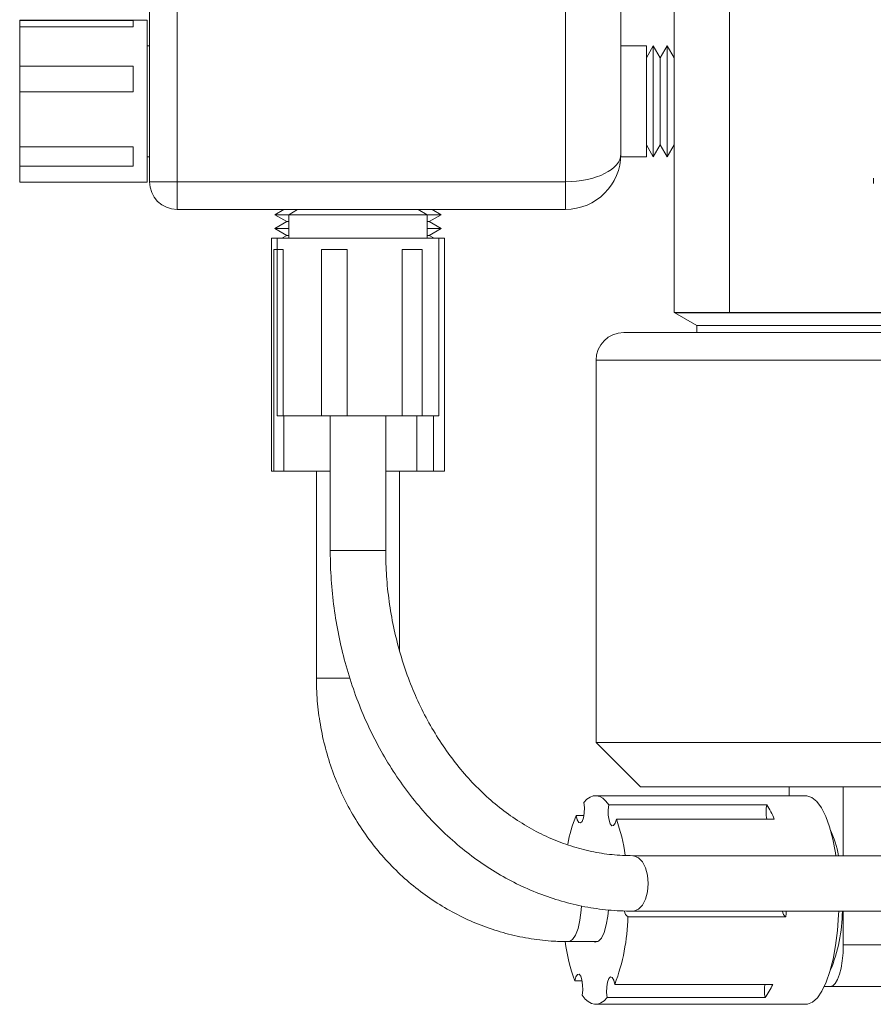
# Model space of a CAD drawing. Header units: inches. Extents: x 0.81 to 7.52, y 1.3 to 8.68.
# Tile 4 of 13: x 0.81 to 1.77, y 4.25 to 5.36. Entities that reach past the tile are written whole.
import ezdxf

# ---------------------------------------------------------------- set-up
doc = ezdxf.new("R2010")
doc.units = ezdxf.units.IN
doc.header["$MEASUREMENT"] = 0

msp = doc.modelspace()

# ---------------------------------------------------------------- linework, layer by layer
at = {"color": 7, "linetype": 'Continuous', "lineweight": 15}
for p, q in [((1.544, 5.0298), (1.544, 6.1308)), ((1.6065, 6.1308), (1.6065, 5.0298)), ((0.9527, 5.1771), (0.9527, 5.9834)), ((0.984, 5.9834), (0.984, 5.1771)), ((1.4215, 5.1771), (1.4215, 5.9834)), ((1.484, 5.3789), (1.484, 5.2084)), ((0.9502, 5.359), (0.8065, 5.359)), ((0.8065, 5.3588), (0.8065, 5.359)), ((0.8065, 5.3588), (0.9345, 5.3588)), ((0.8065, 5.3588), (0.8065, 5.3515)), ((0.9345, 5.3515), (0.9345, 5.3588)), ((0.9502, 5.1765), (0.9502, 5.359)), ((0.8065, 5.3073), (0.8065, 5.3515)), ((0.9345, 5.3515), (0.8065, 5.3515)), ((0.9527, 5.3303), (0.9502, 5.3303)), ((1.5127, 5.3303), (1.484, 5.3303)), ((1.5205, 5.3303), (1.5127, 5.3167)), ((1.5127, 5.3303), (1.5127, 5.2244)), ((1.5283, 5.3167), (1.5205, 5.3303)), ((1.5205, 5.3303), (1.5205, 5.2244)), ((1.5361, 5.3303), (1.5283, 5.3167)), ((1.544, 5.3167), (1.5361, 5.3303)), ((1.5361, 5.3303), (1.5361, 5.2244)), ((1.5283, 5.3167), (1.5283, 5.2338)), ((0.8065, 5.3073), (0.9345, 5.3073)), ((0.8065, 5.3073), (0.8065, 5.2782)), ((0.9345, 5.2782), (0.9345, 5.3073)), ((0.8065, 5.2163), (0.8065, 5.2782)), ((0.9345, 5.2782), (0.8065, 5.2782)), ((1.5127, 5.2244), (1.5127, 5.2053)), ((1.5205, 5.2244), (1.5205, 5.2053)), ((1.5283, 5.2338), (1.5283, 5.2188)), ((1.5361, 5.2244), (1.5361, 5.2053)), ((0.8065, 5.2163), (0.9345, 5.2163)), ((0.8065, 5.2163), (0.8065, 5.1945)), ((0.9345, 5.1945), (0.9345, 5.2163)), ((1.5127, 5.2188), (1.5205, 5.2053)), ((1.5205, 5.2053), (1.5283, 5.2188)), ((1.5283, 5.2188), (1.5361, 5.2053)), ((1.5361, 5.2053), (1.544, 5.2188)), ((0.9502, 5.2053), (0.9527, 5.2053)), ((1.4839, 5.2053), (1.5127, 5.2053)), ((0.8065, 5.1765), (0.8065, 5.1945)), ((0.9345, 5.1945), (0.8065, 5.1945)), ((1.7685, 5.1813), (1.7685, 5.1751)), ((0.8065, 5.1765), (0.9502, 5.1765)), ((0.984, 5.1771), (0.9527, 5.1771)), ((0.984, 5.1771), (1.4215, 5.1771)), ((0.984, 5.1771), (0.984, 5.1459)), ((1.4215, 5.1459), (1.4215, 5.1771)), ((1.1833, 5.1459), (0.984, 5.1459)), ((1.1041, 5.1459), (1.094, 5.14)), ((1.094, 5.14), (1.1075, 5.1322)), ((1.1096, 5.14), (1.094, 5.14)), ((1.1197, 5.1459), (1.1096, 5.14)), ((1.1096, 5.14), (1.1096, 5.1134)), ((1.1645, 5.14), (1.1096, 5.14)), ((1.2658, 5.14), (1.1645, 5.14)), ((1.1921, 5.1459), (1.1833, 5.1459)), ((1.4215, 5.1459), (1.1921, 5.1459)), ((1.2658, 5.14), (1.2557, 5.1459)), ((1.2658, 5.1134), (1.2658, 5.14)), ((1.2815, 5.14), (1.2658, 5.14)), ((1.2679, 5.1322), (1.2815, 5.14)), ((1.2815, 5.14), (1.2713, 5.1459)), ((1.1075, 5.1322), (1.094, 5.1244)), ((1.094, 5.1244), (1.1075, 5.1166)), ((1.1096, 5.1244), (1.094, 5.1244)), ((1.1096, 5.1322), (1.1075, 5.1322)), ((1.2679, 5.1322), (1.2658, 5.1322)), ((1.2815, 5.1244), (1.2658, 5.1244)), ((1.2815, 5.1244), (1.2679, 5.1322)), ((1.2679, 5.1166), (1.2815, 5.1244)), ((1.0902, 5.1134), (1.0902, 4.8509)), ((1.0965, 5.1134), (1.0902, 5.1134)), ((1.0965, 5.1134), (1.0965, 4.9134)), ((1.1606, 5.1134), (1.0965, 5.1134)), ((1.1075, 5.1166), (1.1019, 5.1134)), ((1.1096, 5.1166), (1.1075, 5.1166)), ((1.279, 5.1134), (1.1606, 5.1134)), ((1.2679, 5.1166), (1.2658, 5.1166)), ((1.2735, 5.1134), (1.2679, 5.1166)), ((1.279, 4.9134), (1.279, 5.1134)), ((1.2852, 5.1134), (1.279, 5.1134)), ((1.2852, 4.8509), (1.2852, 5.1134)), ((1.0965, 5.1009), (1.0927, 5.1009)), ((1.0927, 4.8509), (1.0927, 5.1009)), ((1.0966, 4.9134), (1.0966, 5.1009)), ((1.1033, 5.1009), (1.0966, 5.1009)), ((1.1033, 5.1009), (1.1033, 4.9134)), ((1.1755, 5.1009), (1.1465, 5.1009)), ((1.1465, 4.9134), (1.1465, 5.1009)), ((1.1755, 5.1009), (1.1755, 4.9134)), ((1.2599, 5.1009), (1.2376, 5.1009)), ((1.2376, 4.9134), (1.2376, 5.1009)), ((1.2599, 5.1009), (1.2599, 4.9134)), ((1.6065, 5.0298), (1.544, 5.0298)), ((1.5446, 5.0298), (1.5446, 5.0296)), ((1.5446, 5.0296), (1.5696, 5.0151)), ((1.5446, 5.0296), (2.7423, 5.0296)), ((1.6065, 5.0298), (2.7305, 5.0298)), ((1.5696, 5.0151), (1.5696, 5.0073)), ((1.5696, 5.0151), (2.7173, 5.0151)), ((1.4872, 5.0073), (2.7997, 5.0073)), ((1.456, 4.976), (1.456, 4.5455)), ((1.0966, 4.9134), (1.0965, 4.9134)), ((1.0966, 4.9134), (1.1033, 4.9134)), ((1.1465, 4.9134), (1.1033, 4.9134)), ((1.104, 4.9134), (1.104, 4.8509)), ((1.1465, 4.9134), (1.1755, 4.9134)), ((1.1565, 4.9134), (1.1565, 4.7616)), ((1.2376, 4.9134), (1.1755, 4.9134)), ((1.219, 4.7616), (1.219, 4.9134)), ((1.2376, 4.9134), (1.2599, 4.9134)), ((1.2541, 4.8509), (1.2541, 4.9134)), ((1.279, 4.9134), (1.2599, 4.9134)), ((1.2729, 4.9134), (1.2729, 4.8509)), ((1.0927, 4.8509), (1.0902, 4.8509)), ((1.0927, 4.8509), (1.104, 4.8509)), ((1.1565, 4.8509), (1.104, 4.8509)), ((1.1408, 4.8509), (1.1408, 4.618)), ((1.2541, 4.8509), (1.219, 4.8509)), ((1.2346, 4.6487), (1.2346, 4.8509)), ((1.2541, 4.8509), (1.2729, 4.8509)), ((1.2852, 4.8509), (1.2729, 4.8509)), ((1.456, 4.5455), (1.506, 4.4955)), ((1.456, 4.5455), (2.831, 4.5455)), ((2.781, 4.4955), (1.506, 4.4955)), ((1.6738, 4.4955), (1.6738, 4.4855)), ((1.7346, 4.4955), (1.7346, 4.4179)), ((1.6926, 4.4855), (1.4554, 4.4855)), ((1.6937, 4.4855), (1.6926, 4.4855)), ((1.6484, 4.4754), (1.4705, 4.4754)), ((1.4423, 4.4631), (1.4336, 4.4631)), ((1.4789, 4.459), (1.6568, 4.459)), ((1.887, 4.4179), (1.4973, 4.4179)), ((1.492, 4.3491), (1.6699, 4.3491)), ((1.4973, 4.3554), (1.887, 4.3554)), ((1.7346, 4.3554), (1.7346, 4.3175)), ((1.4249, 4.3211), (1.458, 4.3211)), ((1.7346, 4.3175), (1.8323, 4.3175)), ((1.4319, 4.2771), (1.4404, 4.2771)), ((1.6551, 4.273), (1.4772, 4.273)), ((1.7133, 4.2705), (1.7198, 4.2705)), ((1.8175, 4.2705), (1.7198, 4.2705)), ((1.4554, 4.2505), (1.6926, 4.2505)), ((1.4685, 4.2581), (1.6464, 4.2581))]:
    msp.add_line(p, q, dxfattribs=at)
at = {"color": 8, "linetype": 'Continuous', "lineweight": 15}
for p, q in [((2.831, 4.976), (1.456, 4.976)), ((1.1565, 4.7616), (1.2053, 4.7616)), ((1.2053, 4.7616), (1.219, 4.7616)), ((1.1408, 4.618), (1.1784, 4.618))]:
    msp.add_line(p, q, dxfattribs=at)
at = {"color": 7, "linetype": 'Continuous', "lineweight": 15, "flags": 128}
for points in [[(1.4705, 4.4754), (1.4671, 4.4795), (1.4636, 4.4826), (1.4601, 4.4846), (1.4564, 4.4855), (1.4528, 4.4852), (1.4492, 4.4839), (1.4457, 4.4815), (1.4423, 4.4779)], [(1.7262, 4.4179), (1.7257, 4.4212), (1.7227, 4.4365), (1.7191, 4.4503), (1.7148, 4.4622), (1.71, 4.4718), (1.7048, 4.479), (1.6993, 4.4836), (1.6937, 4.4855)], [(1.4336, 4.4631), (1.4348, 4.4583), (1.4365, 4.4554), (1.4384, 4.4548), (1.4403, 4.4566), (1.4418, 4.4605), (1.4427, 4.4659), (1.4429, 4.4721), (1.4423, 4.4779)], [(1.4705, 4.4754), (1.4698, 4.4696), (1.4698, 4.4635), (1.4706, 4.4579), (1.472, 4.4537), (1.4739, 4.4516), (1.4758, 4.4518), (1.4776, 4.4544), (1.4789, 4.459)], [(1.4527, 4.3211), (1.455, 4.3204), (1.4586, 4.3215), (1.462, 4.3252), (1.465, 4.3315), (1.4675, 4.3399), (1.4693, 4.3499), (1.47, 4.3569)], [(1.6702, 4.3554), (1.6701, 4.3529), (1.6699, 4.3491)], [(1.6926, 4.2505), (1.6944, 4.2507), (1.7, 4.2529), (1.7055, 4.2578), (1.7106, 4.2653), (1.7154, 4.2753), (1.7196, 4.2874), (1.7231, 4.3014), (1.726, 4.3169), (1.7281, 4.3337), (1.7293, 4.3512), (1.7295, 4.3554)], [(1.7198, 4.2705), (1.7227, 4.2714), (1.7255, 4.2741), (1.728, 4.2784), (1.7303, 4.2843), (1.7321, 4.2914), (1.7335, 4.2995), (1.7343, 4.3084), (1.7346, 4.3175)], [(1.4403, 4.2607), (1.441, 4.2664), (1.4409, 4.2726), (1.4401, 4.2782), (1.4387, 4.2824), (1.4369, 4.2845), (1.435, 4.2842), (1.4332, 4.2816), (1.4319, 4.2771)], [(1.4772, 4.273), (1.476, 4.2777), (1.4743, 4.2807), (1.4723, 4.2813), (1.4705, 4.2795), (1.469, 4.2755), (1.4681, 4.2701), (1.4679, 4.264), (1.4685, 4.2581)], [(1.4403, 4.2607), (1.4437, 4.2565), (1.4472, 4.2535), (1.4507, 4.2515), (1.4543, 4.2506), (1.4579, 4.2508), (1.4615, 4.2521), (1.4651, 4.2546), (1.4685, 4.2581)]]:
    msp.add_lwpolyline(points, dxfattribs=at)
at = {"color": 8, "linetype": 'Continuous', "lineweight": 15, "flags": 128}
for points in [[(1.5149, 4.3866), (1.5141, 4.3959), (1.5119, 4.4043), (1.5083, 4.4111), (1.5037, 4.4157), (1.4986, 4.4178), (1.4973, 4.4179)], [(1.4973, 4.3554), (1.4986, 4.3555), (1.5037, 4.3576), (1.5083, 4.3622), (1.5119, 4.369), (1.5141, 4.3774), (1.5149, 4.3866)], [(1.4249, 4.3211), (1.4259, 4.3212), (1.4295, 4.3234), (1.4329, 4.3284), (1.4357, 4.3359), (1.4379, 4.3454), (1.4393, 4.3564), (1.4396, 4.3615)]]:
    msp.add_lwpolyline(points, dxfattribs=at)
at = {"color": 7, "linetype": 'Continuous', "lineweight": 15}
for centre, radius, start, end in [((1.4215, 5.2084), 0.0625, 270, 0), ((0.984, 5.1771), 0.0312, 180, 270), ((1.4872, 4.976), 0.0312, 90, 180), ((1.6934, 4.467), 0.0458, 169.4408, 190.0806), ((1.5856, 4.4329), 0.0758, 20.1437, 34.1021), ((1.5841, 4.401), 0.1628, 157.5812, 169.466), ((1.2943, 4.3919), 0.1964, 7.7652, 19.9871), ((1.6123, 4.3972), 0.1188, 10.0443, 25.0607), ((1.2601, 4.3547), 0.2319, 339.3711, 358.6142), ((1.4966, 4.3562), 0.0085, 185.3109, 237.5327), ((1.6744, 4.3562), 0.00846, 185.5293, 237.5979), ((1.5534, 4.3573), 0.1802, 337.5628, 359.39), ((1.6202, 4.3453), 0.2003, 186.9091, 199.9313), ((1.6921, 4.2657), 0.0463, 171.0233, 189.4551), ((1.598, 4.2964), 0.0617, 321.6688, 337.6908)]:
    msp.add_arc(centre, radius, start, end, dxfattribs=at)
msp.add_ellipse((1.4215, 5.2084), major_axis=(0.0625, 0), ratio=0.5, start_param=4.712389, end_param=6.283185, dxfattribs=at)
for points, knots in [([(1.1565, 4.7616), (1.1565, 4.756), (1.1567, 4.7397), (1.1586, 4.7129), (1.1628, 4.6815), (1.169, 4.6506), (1.1773, 4.6204), (1.1875, 4.591), (1.1996, 4.5627), (1.2136, 4.5355), (1.2293, 4.5098), (1.2466, 4.4855), (1.2655, 4.463), (1.2859, 4.4423), (1.3075, 4.4236), (1.3303, 4.4069), (1.3541, 4.3924), (1.3788, 4.3802), (1.4042, 4.3704), (1.4301, 4.3629), (1.4565, 4.3579), (1.4789, 4.3557), (1.4925, 4.3555), (1.4973, 4.3554)], [0, 0, 0, 0, 0.026945, 0.077012, 0.127094, 0.177182, 0.227273, 0.277365, 0.327454, 0.377533, 0.427593, 0.477625, 0.527615, 0.57755, 0.627413, 0.67719, 0.726867, 0.776436, 0.825892, 0.875239, 0.924489, 0.973659, 1, 1, 1, 1]), ([(1.4973, 4.4179), (1.4934, 4.418), (1.4817, 4.4181), (1.4623, 4.4203), (1.4391, 4.4251), (1.4163, 4.4324), (1.394, 4.4421), (1.3726, 4.454), (1.352, 4.4681), (1.3325, 4.4843), (1.3141, 4.5025), (1.2971, 4.5225), (1.2815, 4.5442), (1.2674, 4.5674), (1.2549, 4.592), (1.2442, 4.6178), (1.2353, 4.6447), (1.2282, 4.6724), (1.223, 4.7007), (1.2199, 4.7289), (1.219, 4.7493), (1.219, 4.7601), (1.219, 4.7616)], [0, 0, 0, 0, 0.026934, 0.0816, 0.136244, 0.190786, 0.245177, 0.299389, 0.353414, 0.407264, 0.460959, 0.514524, 0.567985, 0.621366, 0.674688, 0.727968, 0.781217, 0.834445, 0.887658, 0.94086, 0.991249, 1, 1, 1, 1]), ([(1.1408, 4.618), (1.1409, 4.6129), (1.1411, 4.5987), (1.1434, 4.5756), (1.1482, 4.5489), (1.1554, 4.5228), (1.1648, 4.4975), (1.1765, 4.4732), (1.1901, 4.4501), (1.2058, 4.4284), (1.2233, 4.4083), (1.2424, 4.3899), (1.2631, 4.3735), (1.2852, 4.3591), (1.3083, 4.3468), (1.3325, 4.3369), (1.3574, 4.3292), (1.3828, 4.324), (1.4054, 4.3215), (1.4195, 4.3212), (1.4249, 4.3211)], [0, 0, 0, 0, 0.033061, 0.091424, 0.149805, 0.208181, 0.266545, 0.32489, 0.383208, 0.44149, 0.499729, 0.557919, 0.616055, 0.674132, 0.732149, 0.790108, 0.848012, 0.905867, 0.963684, 1, 1, 1, 1])]:
    msp.add_open_spline(points, degree=3, knots=knots, dxfattribs=at)

doc.saveas('drawing.dxf')
